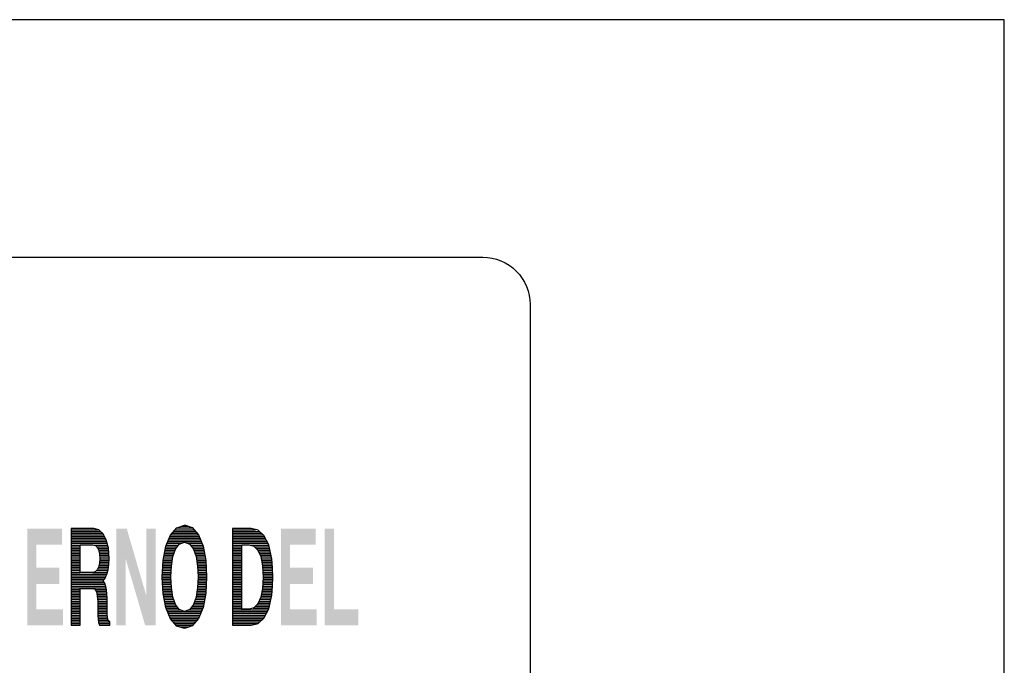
# Model space of a CAD drawing. Extents: x -0.4 to 44.6, y -0.4 to 29.7.
# Tile 8 of 8: x 39.5 to 44.6, y 26.2 to 29.7. Entities that reach past the tile are written whole.
import ezdxf

# ---------------------------------------------------------------- set-up
doc = ezdxf.new("R2010")
doc.units = 0
doc.header["$LTSCALE"] = 0.5
doc.header["$MEASUREMENT"] = 0
doc.layers.get('0').update_dxf_attribs({"linetype": 'CONTINUOUS'})
doc.layers.get('DEFPOINTS').update_dxf_attribs({"linetype": 'CONTINUOUS'})

# ---------------------------------------------------------------- blocks, each defined once
blk = doc.blocks.new('*X46')
at = {"color": 0}
for p, q in [((5.78402, 2.337), (5.78805, 2.337)), ((5.78402, 2.3367), (5.78869, 2.3367)), ((5.78402, 2.3364), (5.78903, 2.3364)), ((5.78402, 2.3361), (5.78936, 2.3361)), ((5.78402, 2.3358), (5.7896, 2.3358)), ((5.78402, 2.3355), (5.78975, 2.3355)), ((5.78402, 2.3352), (5.7899, 2.3352)), ((5.78402, 2.3349), (5.79006, 2.3349)), ((5.78402, 2.3346), (5.79021, 2.3346)), ((5.78402, 2.3343), (5.78564, 2.3343)), ((5.78402, 2.334), (5.78564, 2.334)), ((5.78402, 2.3337), (5.78564, 2.3337)), ((5.78402, 2.3334), (5.78564, 2.3334)), ((5.78402, 2.3331), (5.78564, 2.3331)), ((5.78402, 2.3328), (5.78564, 2.3328)), ((5.7871, 2.3343), (5.79036, 2.3343)), ((5.78788, 2.334), (5.79042, 2.334)), ((5.78817, 2.3337), (5.79049, 2.3337)), ((5.78845, 2.3334), (5.79056, 2.3334)), ((5.78858, 2.3331), (5.79063, 2.3331)), ((5.78872, 2.3328), (5.7907, 2.3328)), ((5.78402, 2.3325), (5.78564, 2.3325)), ((5.78402, 2.3322), (5.78564, 2.3322)), ((5.78402, 2.3319), (5.78564, 2.3319)), ((5.78402, 2.3316), (5.78564, 2.3316)), ((5.78402, 2.3313), (5.78564, 2.3313)), ((5.78402, 2.331), (5.78564, 2.331)), ((5.78885, 2.3325), (5.79077, 2.3325)), ((5.78897, 2.3322), (5.79084, 2.3322)), ((5.78903, 2.3319), (5.7909, 2.3319)), ((5.78909, 2.3316), (5.79092, 2.3316)), ((5.78915, 2.3313), (5.79094, 2.3313)), ((5.78921, 2.331), (5.79096, 2.331)), ((5.78402, 2.3307), (5.78564, 2.3307)), ((5.78402, 2.3304), (5.78564, 2.3304)), ((5.78402, 2.3301), (5.78564, 2.3301)), ((5.78402, 2.3298), (5.78564, 2.3298)), ((5.78402, 2.3295), (5.78564, 2.3295)), ((5.78402, 2.3292), (5.78564, 2.3292)), ((5.78927, 2.3307), (5.79098, 2.3307)), ((5.78929, 2.3304), (5.791, 2.3304)), ((5.7893, 2.3301), (5.79102, 2.3301)), ((5.78932, 2.3298), (5.79104, 2.3298)), ((5.78934, 2.3295), (5.79105, 2.3295)), ((5.78935, 2.3292), (5.79107, 2.3292)), ((5.78402, 2.3289), (5.78564, 2.3289)), ((5.78402, 2.3286), (5.78564, 2.3286)), ((5.78402, 2.3283), (5.78564, 2.3283)), ((5.78402, 2.328), (5.78564, 2.328)), ((5.78402, 2.3277), (5.78564, 2.3277)), ((5.78933, 2.3277), (5.79104, 2.3277)), ((5.78935, 2.328), (5.79106, 2.328)), ((5.78936, 2.3283), (5.79108, 2.3283)), ((5.78937, 2.3289), (5.79109, 2.3289)), ((5.78938, 2.3286), (5.79109, 2.3286)), ((5.78402, 2.3274), (5.78564, 2.3274)), ((5.78402, 2.3271), (5.78564, 2.3271)), ((5.78402, 2.3268), (5.78564, 2.3268)), ((5.78402, 2.3265), (5.78564, 2.3265)), ((5.78402, 2.3262), (5.78564, 2.3262)), ((5.78402, 2.3259), (5.78564, 2.3259)), ((5.78912, 2.3259), (5.79093, 2.3259)), ((5.78918, 2.3262), (5.79095, 2.3262)), ((5.78924, 2.3265), (5.79097, 2.3265)), ((5.78928, 2.3268), (5.79099, 2.3268)), ((5.7893, 2.3271), (5.79101, 2.3271)), ((5.78931, 2.3274), (5.79103, 2.3274)), ((5.78402, 2.3256), (5.78564, 2.3256)), ((5.78402, 2.3253), (5.78564, 2.3253)), ((5.78402, 2.325), (5.78564, 2.325)), ((5.78402, 2.3247), (5.78564, 2.3247)), ((5.78402, 2.3244), (5.78564, 2.3244)), ((5.78402, 2.3241), (5.78564, 2.3241)), ((5.7885, 2.3241), (5.79059, 2.3241)), ((5.78864, 2.3244), (5.79066, 2.3244)), ((5.78877, 2.3247), (5.79073, 2.3247)), ((5.7889, 2.325), (5.7908, 2.325)), ((5.78899, 2.3253), (5.79086, 2.3253)), ((5.78905, 2.3256), (5.79091, 2.3256)), ((5.78402, 2.3238), (5.78564, 2.3238)), ((5.78402, 2.3235), (5.78564, 2.3235)), ((5.78402, 2.3232), (5.78564, 2.3232)), ((5.78402, 2.3229), (5.79026, 2.3229)), ((5.78402, 2.3226), (5.79011, 2.3226)), ((5.78402, 2.3223), (5.78996, 2.3223)), ((5.78762, 2.3232), (5.79038, 2.3232)), ((5.78801, 2.3235), (5.79045, 2.3235)), ((5.78829, 2.3238), (5.79052, 2.3238)), ((5.78402, 2.322), (5.78981, 2.322)), ((5.78402, 2.3217), (5.78966, 2.3217)), ((5.78402, 2.3214), (5.78948, 2.3214)), ((5.78402, 2.3211), (5.78915, 2.3211)), ((5.78402, 2.3208), (5.78882, 2.3208)), ((5.78402, 2.3205), (5.78848, 2.3205))]:
    blk.add_line(p, q, dxfattribs=at)
blk = doc.blocks.new('*X45')
at = {"color": 0}
for p, q in [((5.77312, 2.3361), (5.77799, 2.3361)), ((5.77338, 2.3364), (5.77774, 2.3364)), ((5.77364, 2.3367), (5.77748, 2.3367)), ((5.7739, 2.337), (5.77722, 2.337)), ((5.77416, 2.3373), (5.77696, 2.3373)), ((5.77497, 2.3376), (5.77621, 2.3376)), ((5.7725, 2.3346), (5.77501, 2.3346)), ((5.77262, 2.3349), (5.77849, 2.3349)), ((5.77274, 2.3352), (5.77837, 2.3352)), ((5.77286, 2.3355), (5.77824, 2.3355)), ((5.77298, 2.3358), (5.77812, 2.3358)), ((5.77609, 2.3346), (5.77861, 2.3346)), ((5.77204, 2.3328), (5.77369, 2.3328)), ((5.7721, 2.3331), (5.77379, 2.3331)), ((5.77216, 2.3334), (5.77389, 2.3334)), ((5.77222, 2.3337), (5.77403, 2.3337)), ((5.77228, 2.334), (5.77427, 2.334)), ((5.77238, 2.3343), (5.7745, 2.3343)), ((5.7766, 2.3343), (5.77873, 2.3343)), ((5.77683, 2.334), (5.77883, 2.334)), ((5.77707, 2.3337), (5.77888, 2.3337)), ((5.77721, 2.3334), (5.77894, 2.3334)), ((5.77732, 2.3331), (5.779, 2.3331)), ((5.77742, 2.3328), (5.77906, 2.3328)), ((5.77176, 2.331), (5.77331, 2.331)), ((5.77178, 2.3313), (5.77336, 2.3313)), ((5.7718, 2.3316), (5.77341, 2.3316)), ((5.77186, 2.3319), (5.77346, 2.3319)), ((5.77192, 2.3322), (5.7735, 2.3322)), ((5.77198, 2.3325), (5.77359, 2.3325)), ((5.77753, 2.3325), (5.77911, 2.3325)), ((5.77762, 2.3322), (5.77917, 2.3322)), ((5.77766, 2.3319), (5.77923, 2.3319)), ((5.7777, 2.3316), (5.77929, 2.3316)), ((5.77775, 2.3313), (5.7793, 2.3313)), ((5.77779, 2.331), (5.77932, 2.331)), ((5.77167, 2.3292), (5.77318, 2.3292)), ((5.77168, 2.3295), (5.7732, 2.3295)), ((5.7717, 2.3298), (5.77321, 2.3298)), ((5.77172, 2.3301), (5.77323, 2.3301)), ((5.77173, 2.3304), (5.77324, 2.3304)), ((5.77175, 2.3307), (5.77327, 2.3307)), ((5.77784, 2.3307), (5.77934, 2.3307)), ((5.77786, 2.3304), (5.77935, 2.3304)), ((5.77788, 2.3301), (5.77937, 2.3301)), ((5.77789, 2.3298), (5.77939, 2.3298)), ((5.7779, 2.3295), (5.7794, 2.3295)), ((5.77792, 2.3292), (5.77942, 2.3292)), ((5.77164, 2.3286), (5.77317, 2.3286)), ((5.77165, 2.3289), (5.77317, 2.3289)), ((5.77166, 2.3283), (5.77318, 2.3283)), ((5.77167, 2.328), (5.77319, 2.328)), ((5.77169, 2.3277), (5.77321, 2.3277)), ((5.77789, 2.3277), (5.77939, 2.3277)), ((5.77791, 2.328), (5.77941, 2.328)), ((5.77792, 2.3283), (5.77942, 2.3283)), ((5.77793, 2.3289), (5.77944, 2.3289)), ((5.77794, 2.3286), (5.77944, 2.3286)), ((5.77171, 2.3274), (5.77322, 2.3274)), ((5.77172, 2.3271), (5.77324, 2.3271)), ((5.77174, 2.3268), (5.77325, 2.3268)), ((5.77176, 2.3265), (5.7733, 2.3265)), ((5.77177, 2.3262), (5.77335, 2.3262)), ((5.77179, 2.3259), (5.77339, 2.3259)), ((5.77772, 2.3259), (5.77929, 2.3259)), ((5.77776, 2.3262), (5.77931, 2.3262)), ((5.77781, 2.3265), (5.77932, 2.3265)), ((5.77785, 2.3268), (5.77934, 2.3268)), ((5.77787, 2.3271), (5.77936, 2.3271)), ((5.77788, 2.3274), (5.77937, 2.3274)), ((5.77184, 2.3256), (5.77344, 2.3256)), ((5.7719, 2.3253), (5.77349, 2.3253)), ((5.77196, 2.325), (5.77357, 2.325)), ((5.77202, 2.3247), (5.77367, 2.3247)), ((5.77208, 2.3244), (5.77377, 2.3244)), ((5.77214, 2.3241), (5.77387, 2.3241)), ((5.77724, 2.3241), (5.77895, 2.3241)), ((5.77734, 2.3244), (5.77901, 2.3244)), ((5.77745, 2.3247), (5.77907, 2.3247)), ((5.77755, 2.325), (5.77913, 2.325)), ((5.77763, 2.3253), (5.77918, 2.3253)), ((5.77767, 2.3256), (5.77924, 2.3256)), ((5.7722, 2.3238), (5.77397, 2.3238)), ((5.77225, 2.3235), (5.77421, 2.3235)), ((5.77234, 2.3232), (5.77445, 2.3232)), ((5.77246, 2.3229), (5.77484, 2.3229)), ((5.77258, 2.3226), (5.77851, 2.3226)), ((5.7727, 2.3223), (5.77839, 2.3223)), ((5.77627, 2.3229), (5.77863, 2.3229)), ((5.77665, 2.3232), (5.77875, 2.3232)), ((5.77689, 2.3235), (5.77884, 2.3235)), ((5.77712, 2.3238), (5.7789, 2.3238)), ((5.77282, 2.322), (5.77827, 2.322)), ((5.77294, 2.3217), (5.77815, 2.3217)), ((5.77306, 2.3214), (5.77803, 2.3214)), ((5.77329, 2.3211), (5.77778, 2.3211)), ((5.77355, 2.3208), (5.77752, 2.3208)), ((5.77381, 2.3205), (5.77726, 2.3205)), ((5.77407, 2.3202), (5.777, 2.3202)), ((5.77469, 2.3199), (5.77635, 2.3199))]:
    blk.add_line(p, q, dxfattribs=at)
blk = doc.blocks.new('*X44')
at = {"color": 0}
for p, q in [((5.75563, 2.337), (5.76037, 2.337)), ((5.75563, 2.3367), (5.76078, 2.3367)), ((5.75563, 2.3364), (5.76109, 2.3364)), ((5.75563, 2.3361), (5.76133, 2.3361)), ((5.75563, 2.3358), (5.76149, 2.3358)), ((5.75563, 2.3355), (5.76165, 2.3355)), ((5.75563, 2.3352), (5.76181, 2.3352)), ((5.75563, 2.3349), (5.76188, 2.3349)), ((5.75563, 2.3346), (5.76196, 2.3346)), ((5.75563, 2.3343), (5.75724, 2.3343)), ((5.75563, 2.334), (5.75724, 2.334)), ((5.75563, 2.3337), (5.75724, 2.3337)), ((5.75563, 2.3334), (5.75724, 2.3334)), ((5.75563, 2.3331), (5.75724, 2.3331)), ((5.75563, 2.3328), (5.75724, 2.3328)), ((5.75963, 2.3343), (5.76204, 2.3343)), ((5.76011, 2.334), (5.76211, 2.334)), ((5.76031, 2.3337), (5.76218, 2.3337)), ((5.76046, 2.3334), (5.7622, 2.3334)), ((5.76053, 2.3331), (5.76222, 2.3331)), ((5.76061, 2.3328), (5.76224, 2.3328)), ((5.75563, 2.3325), (5.75724, 2.3325)), ((5.75563, 2.3322), (5.75724, 2.3322)), ((5.75563, 2.3319), (5.75724, 2.3319)), ((5.75563, 2.3316), (5.75724, 2.3316)), ((5.75563, 2.3313), (5.75724, 2.3313)), ((5.75563, 2.331), (5.75724, 2.331)), ((5.7606, 2.331), (5.76227, 2.331)), ((5.76064, 2.3325), (5.76226, 2.3325)), ((5.76064, 2.3313), (5.76228, 2.3313)), ((5.76067, 2.3322), (5.76229, 2.3322)), ((5.76067, 2.3316), (5.76229, 2.3316)), ((5.76069, 2.3319), (5.7623, 2.3319)), ((5.75563, 2.3307), (5.75724, 2.3307)), ((5.75563, 2.3304), (5.75724, 2.3304)), ((5.75563, 2.3301), (5.75724, 2.3301)), ((5.75563, 2.3298), (5.75724, 2.3298)), ((5.75563, 2.3295), (5.75724, 2.32949)), ((5.75563, 2.3292), (5.76191, 2.3292)), ((5.75942, 2.32949), (5.76199, 2.3295)), ((5.76006, 2.3298), (5.76208, 2.3298)), ((5.76028, 2.3301), (5.76215, 2.3301)), ((5.76044, 2.3304), (5.76219, 2.3304)), ((5.76052, 2.3307), (5.76224, 2.3307)), ((5.75563, 2.3289), (5.76178, 2.3289)), ((5.75563, 2.3286), (5.76166, 2.3286)), ((5.75563, 2.3283), (5.76148, 2.3283)), ((5.75563, 2.328), (5.76125, 2.328)), ((5.75563, 2.3277), (5.76146, 2.3277)), ((5.75563, 2.3274), (5.76162, 2.3274)), ((5.75563, 2.3271), (5.76172, 2.3271)), ((5.75563, 2.3268), (5.76179, 2.3268)), ((5.75563, 2.3265), (5.75724, 2.3265)), ((5.75563, 2.3262), (5.75724, 2.3262)), ((5.75563, 2.3259), (5.75724, 2.3259)), ((5.75983, 2.3265), (5.76185, 2.3265)), ((5.76001, 2.3262), (5.76188, 2.3262)), ((5.76012, 2.3259), (5.7619, 2.3259)), ((5.75563, 2.3256), (5.75724, 2.3256)), ((5.75563, 2.3253), (5.75724, 2.3253)), ((5.75563, 2.325), (5.75724, 2.325)), ((5.75563, 2.3247), (5.75724, 2.3247)), ((5.75563, 2.3244), (5.75724, 2.3244)), ((5.75563, 2.3241), (5.75724, 2.3241)), ((5.76018, 2.3256), (5.76192, 2.3256)), ((5.76024, 2.3253), (5.76193, 2.3253)), ((5.76026, 2.325), (5.76194, 2.325)), ((5.76028, 2.3247), (5.76195, 2.3247)), ((5.7603, 2.3244), (5.76195, 2.3244)), ((5.76031, 2.3241), (5.76195, 2.3241)), ((5.75563, 2.3238), (5.75724, 2.3238)), ((5.75563, 2.3235), (5.75724, 2.3235)), ((5.75563, 2.3232), (5.75724, 2.3232)), ((5.75563, 2.3229), (5.75724, 2.3229)), ((5.75563, 2.3226), (5.75724, 2.3226)), ((5.75563, 2.3223), (5.75724, 2.3223)), ((5.76031, 2.3238), (5.76195, 2.3238)), ((5.76032, 2.3235), (5.76195, 2.3235)), ((5.76032, 2.3232), (5.76195, 2.3232)), ((5.76032, 2.3229), (5.76195, 2.3229)), ((5.76032, 2.3226), (5.76195, 2.3226)), ((5.76033, 2.3223), (5.76195, 2.3223)), ((5.75563, 2.322), (5.75724, 2.322)), ((5.75563, 2.3217), (5.75724, 2.3217)), ((5.75563, 2.3214), (5.75724, 2.3214)), ((5.75563, 2.3211), (5.75724, 2.3211)), ((5.75563, 2.3208), (5.75724, 2.3208)), ((5.76034, 2.322), (5.76197, 2.322)), ((5.76035, 2.3217), (5.76201, 2.3217)), ((5.76037, 2.3214), (5.76207, 2.3214)), ((5.7604, 2.3211), (5.76214, 2.3211)), ((5.76045, 2.3208), (5.76244, 2.3208)), ((5.75563, 2.3205), (5.75724, 2.3205)), ((5.76051, 2.3205), (5.76245, 2.3205))]:
    blk.add_line(p, q, dxfattribs=at)
blk = doc.blocks.new('LETRAS3')
blk.add_lwpolyline([(0.01599, 0.02263), (0.01735, 0.02216), (0.01845, 0.02088), (0.01925, 0.0189), (0.01973, 0.0164), (0.01988, 0.01351), (0.01973, 0.01065), (0.01925, 0.00815), (0.01845, 0.00617), (0.01735, 0.00491), (0.01599, 0.00441), (0.01463, 0.00487), (0.01353, 0.00613), (0.01273, 0.00811), (0.01223, 0.01061), (0.01208, 0.01348), (0.01223, 0.01638), (0.01273, 0.01888), (0.01353, 0.02086), (0.01463, 0.02214), (0.01599, 0.0226)])
for points in [[(-0.00393, 0.01351), (-0.00393, 0.01139), (-0.00393, 0.00926), (-0.00393, 0.00714), (-0.00393, 0.005), (-0.00314, 0.005), (-0.00232, 0.005), (-0.00232, 0.00661), (-0.00232, 0.00824), (-0.00232, 0.00985), (-0.00232, 0.01148), (-0.00124, 0.01148), (-0.00016, 0.01148), (0.00025, 0.01134), (0.00051, 0.01089), (0.00067, 0.01017), (0.00074, 0.00919), (0.00076, 0.00794), (0.00076, 0.0073), (0.00078, 0.00668), (0.00081, 0.00609), (0.0009, 0.00551), (0.00103, 0.005), (0.00195, 0.005), (0.00288, 0.005), (0.00288, 0.0056), (0.0026, 0.00583), (0.00246, 0.00638), (0.00239, 0.00702), (0.00239, 0.00756), (0.00239, 0.00779), (0.00239, 0.00873), (0.00239, 0.00965), (0.00235, 0.01052), (0.0023, 0.01125), (0.00219, 0.0118), (0.00212, 0.01201), (0.00203, 0.01226), (0.00193, 0.01245), (0.0018, 0.01265), (0.0017, 0.01279), (0.00205, 0.0133), (0.00234, 0.01397), (0.00257, 0.01477), (0.00271, 0.01569), (0.00274, 0.01672), (0.00262, 0.01853), (0.00225, 0.02), (0.00168, 0.02106), (0.00094, 0.02177), (0.00007, 0.022), (-0.00092, 0.022), (-0.00193, 0.022), (-0.00294, 0.022), (-0.00393, 0.022), (-0.00393, 0.01987), (-0.00393, 0.01775), (-0.00393, 0.01564)], [(0.02445, 0.01987), (0.02445, 0.01775), (0.02445, 0.01564), (0.02445, 0.01351), (0.02445, 0.01139), (0.02445, 0.00926), (0.02445, 0.00714), (0.02445, 0.005), (0.02525, 0.005), (0.02608, 0.005), (0.0269, 0.005), (0.02771, 0.005), (0.02892, 0.0053), (0.02996, 0.00624), (0.03079, 0.00788), (0.03134, 0.01027), (0.03145, 0.01187), (0.03154, 0.01348), (0.03145, 0.01509), (0.03134, 0.0167), (0.03079, 0.01911), (0.02996, 0.02076), (0.02892, 0.0217), (0.02771, 0.022), (0.0269, 0.022), (0.02608, 0.022), (0.02527, 0.022), (0.02445, 0.022)], [(-0.00122, 0.01429), (-0.00232, 0.01429), (-0.00232, 0.01672), (-0.00232, 0.01915), (-0.00122, 0.01915), (-0.00014, 0.01915), (0.00028, 0.01906), (0.00062, 0.01874), (0.00088, 0.01824), (0.00106, 0.01757), (0.00113, 0.01672), (0.00106, 0.01589), (0.00088, 0.01521), (0.00062, 0.01472), (0.00028, 0.0144), (-0.00014, 0.01429)], [(0.01395, 0.01707), (0.0144, 0.0184), (0.01507, 0.01927), (0.01599, 0.01959), (0.01691, 0.01927), (0.01758, 0.0184), (0.01804, 0.01707), (0.01829, 0.01539), (0.01838, 0.01351), (0.01829, 0.01162), (0.01804, 0.00995), (0.01758, 0.00863), (0.01691, 0.00778), (0.01599, 0.00744), (0.01507, 0.00778), (0.0144, 0.00863), (0.01395, 0.00995), (0.01369, 0.01162), (0.0136, 0.01351), (0.01369, 0.01539)], [(0.02608, 0.01065), (0.02608, 0.01348), (0.02608, 0.01631), (0.02608, 0.01915), (0.02738, 0.01915), (0.02821, 0.01892), (0.02888, 0.01822), (0.02939, 0.01706), (0.02971, 0.01546), (0.02982, 0.01346), (0.02971, 0.01148), (0.02939, 0.00992), (0.02888, 0.00877), (0.02821, 0.00804), (0.02738, 0.00781), (0.02608, 0.00781)]]:
    blk.add_lwpolyline(points, close=True)
for points in [[(-0.01165, 0.005), (-0.01002, 0.00781), (-0.01165, 0.022), (-0.01002, 0.01915)], [(-0.01165, 0.022), (-0.01002, 0.01915), (-0.00556, 0.022), (-0.00556, 0.01915)], [(0.00402, 0.005), (0.00565, 0.005), (0.00402, 0.022), (0.00565, 0.01672)], [(0.00402, 0.022), (0.00565, 0.01672), (0.00584, 0.022), (0.00908, 0.005)], [(0.00584, 0.022), (0.00908, 0.005), (0.00928, 0.01022), (0.01091, 0.005)], [(0.00928, 0.01022), (0.01091, 0.005), (0.00928, 0.022), (0.01091, 0.022)], [(0.03294, 0.022), (0.03456, 0.01915), (0.03903, 0.022), (0.03903, 0.01915)], [(0.03294, 0.005), (0.03456, 0.00781), (0.03294, 0.022), (0.03456, 0.01915)], [(0.04066, 0.005), (0.04227, 0.00781), (0.04066, 0.022), (0.04227, 0.022)], [(-0.01002, 0.01227), (-0.00599, 0.01227), (-0.01002, 0.01513), (-0.00599, 0.01513)], [(0.03456, 0.01227), (0.0386, 0.01227), (0.03456, 0.01513), (0.0386, 0.01513)], [(-0.00537, 0.005), (-0.00537, 0.00781), (-0.01165, 0.005), (-0.01002, 0.00781)], [(0.03922, 0.005), (0.03922, 0.00781), (0.03294, 0.005), (0.03456, 0.00781)], [(0.04652, 0.005), (0.04652, 0.00781), (0.04066, 0.005), (0.04227, 0.00781)]]:
    blk.add_solid(points)
for name in ['*X44', '*X45', '*X46']:
    blk.add_blockref(name, (-5.75956, -2.3152))

msp = doc.modelspace()

# ---------------------------------------------------------------- linework, layer by layer
at = {"color": 5}
msp.add_lwpolyline([(34.4, 24.7279), (34.4, 28.1475, -0.414214), (34.65, 28.3975), (41.9, 28.3975, -0.414214), (42.15, 28.1475), (42.15, 24.7279, -0.414214), (41.9, 24.4779), (34.65, 24.4779, -0.414214)], format="xyb", close=True, dxfattribs=at)
at = {"layer": 'DEFPOINTS'}
msp.add_lwpolyline([(-0.35, -0.35), (44.65, -0.35), (44.65, 29.65), (-0.35, 29.65)], close=True, dxfattribs=at)

# ---------------------------------------------------------------- block references
at = {"xscale": 30, "yscale": 30, "zscale": 30}
msp.add_blockref('LETRAS3', (39.8477, 26.3071), dxfattribs=at)

doc.saveas('drawing.dxf')
